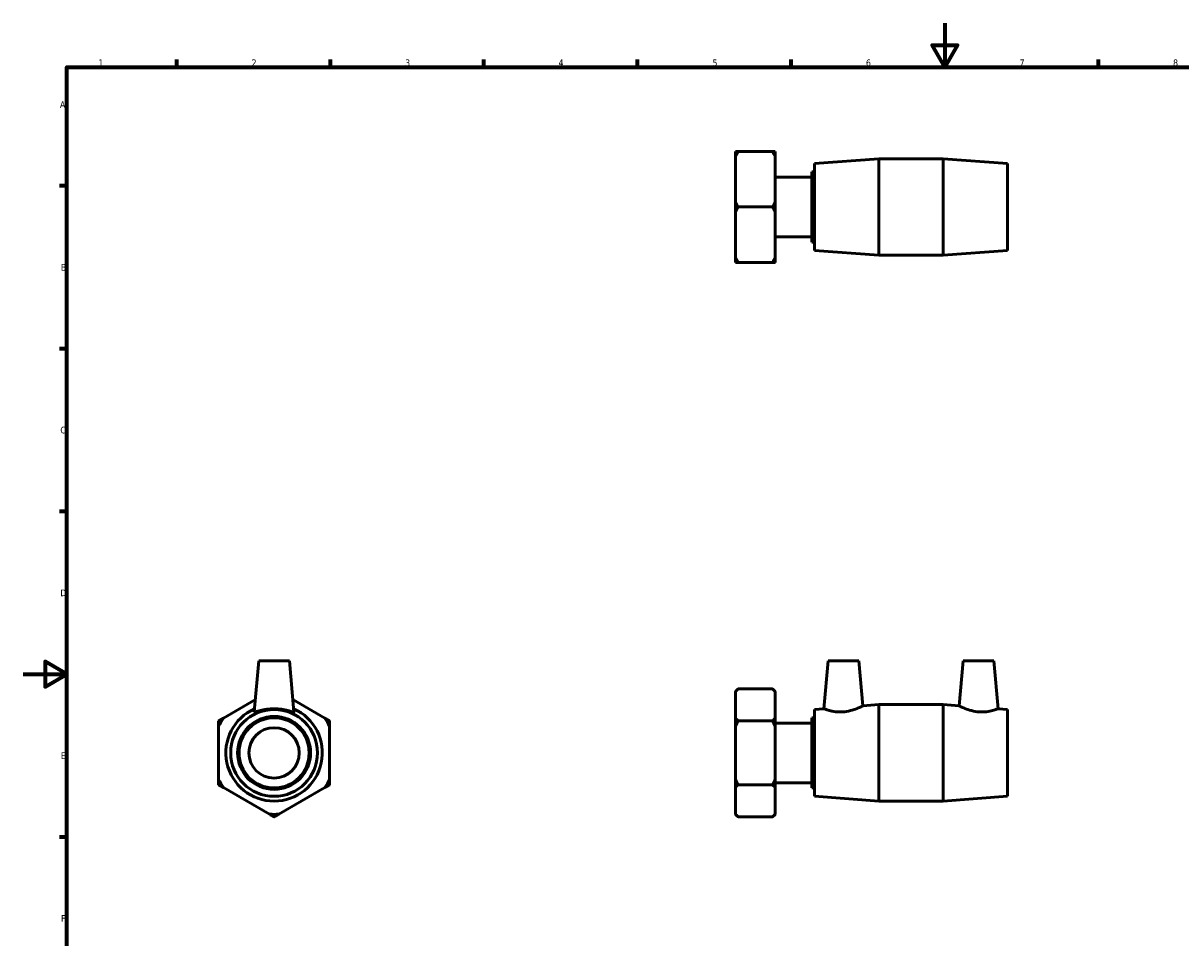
# Model space of a CAD drawing. Header units: millimetres. Extents: x 0 to 900, y -235 to 626.
# Tile 2 of 3: x 0 to 528, y 177 to 594. Entities that reach past the tile are written whole.
import ezdxf

# ---------------------------------------------------------------- set-up
doc = ezdxf.new("R2010")
doc.units = ezdxf.units.MM
doc.layers.add('Border (ANSI)', color=7, linetype='Continuous', lineweight=70)
doc.layers.add('Visible (ANSI)', color=7, linetype='Continuous', lineweight=50)
doc.styles.add('Note Text (ANSI)', font='tahoma.ttf')

# ---------------------------------------------------------------- blocks, each defined once
blk = doc.blocks.new('Borders Default Border')
at = {"layer": 'Border (ANSI)'}
for p, q in [((70.08, 574), (70.08, 577.45)), ((140.17, 574), (140.17, 577.45)), ((210.25, 574), (210.25, 577.45)), ((280.33, 574), (280.33, 577.45)), ((350.42, 574), (350.42, 577.45)), ((490.58, 574), (490.58, 577.45)), ((20, 519.75), (16.55, 519.75)), ((20, 445.5), (16.55, 445.5)), ((20, 371.25), (16.55, 371.25)), ((20, 222.75), (16.55, 222.75))]:
    blk.add_line(p, q, dxfattribs=at)
at = {"layer": 'Border (ANSI)', "flags": 128}
for points in [[(420.5, 594), (420.5, 574), (414.73, 584), (426.27, 584), (420.5, 574)], [(20, 20), (20, 574), (821, 574), (821, 20), (20, 20)], [(0, 297), (20, 297), (10, 302.77), (10, 291.23), (20, 297)]]:
    blk.add_lwpolyline(points, dxfattribs=at)
at = {"layer": 'Border (ANSI)', "char_height": 3.05, "attachment_point": 7, "style": 'Note Text (ANSI)'}
for s, insert in [('1', (34.35, 574.4)), ('2', (104.2, 574.4)), ('3', (174.26, 574.34)), ('4', (244.23, 574.4)), ('5', (314.48, 574.34)), ('6', (384.49, 574.34)), ('7', (454.6, 574.4)), ('8', (524.63, 574.33)), ('A', (16.78, 555.35)), ('B', (17.15, 481.1)), ('C', (16.95, 406.8)), ('D', (16.96, 332.6)), ('E', (17.21, 258.35)), ('F', (17.29, 184.1))]:
    blk.add_mtext(s, dxfattribs=dict(at, insert=insert))

msp = doc.modelspace()

# ---------------------------------------------------------------- linework, layer by layer
at = {"layer": 'Visible (ANSI)'}
for p, q in [((325.059, 533.279), (325.059, 535.448)), ((326.227, 535.448), (341.89, 535.448)), ((343.059, 535.448), (343.059, 533.279)), ((325.059, 512.318), (325.059, 533.279)), ((343.059, 533.279), (343.059, 512.318)), ((361.059, 529.948), (390.392, 532.148)), ((361.059, 490.348), (361.059, 529.948)), ((390.392, 488.148), (390.392, 532.148)), ((390.392, 532.148), (419.725, 532.148)), ((419.725, 488.148), (419.725, 532.148)), ((449.059, 529.948), (419.725, 532.148)), ((449.059, 490.348), (449.059, 529.948)), ((343.059, 523.782), (359.871, 523.782)), ((359.871, 494.148), (359.871, 526.148)), ((359.871, 526.148), (361.059, 526.148)), ((325.059, 507.979), (325.059, 512.318)), ((325.059, 487.018), (325.059, 507.979)), ((341.89, 510.148), (326.227, 510.148)), ((343.059, 512.318), (343.059, 507.979)), ((343.059, 507.979), (343.059, 487.018)), ((343.059, 496.515), (359.871, 496.515)), ((359.871, 494.148), (361.059, 494.148)), ((325.059, 484.848), (325.059, 487.018)), ((343.059, 487.018), (343.059, 484.848)), ((361.059, 490.348), (390.392, 488.148)), ((390.392, 488.148), (419.725, 488.148)), ((449.059, 490.348), (419.725, 488.148)), ((341.89, 484.848), (326.227, 484.848)), ((107.493, 303.135), (105.456, 279.858)), ((121.493, 303.135), (107.493, 303.135)), ((121.493, 303.135), (123.529, 279.858)), ((367.259, 303.135), (365.345, 281.256)), ((367.259, 303.135), (381.259, 303.135)), ((381.259, 303.135), (383.057, 282.584)), ((428.859, 303.135), (427.061, 282.584)), ((442.859, 303.135), (428.859, 303.135)), ((442.859, 303.135), (444.773, 281.256)), ((105.942, 285.412), (91.362, 276.994)), ((137.623, 276.994), (123.043, 285.412)), ((325.059, 289.18), (326.227, 290.349)), ((325.059, 289.096), (325.059, 289.18)), ((325.059, 276.994), (325.059, 289.096)), ((341.89, 290.349), (326.227, 290.349)), ((343.059, 289.18), (341.89, 290.349)), ((343.059, 289.18), (343.059, 289.096)), ((343.059, 289.096), (343.059, 276.994)), ((361.059, 280.935), (365.345, 281.256)), ((361.059, 241.335), (361.059, 280.935)), ((383.057, 282.584), (390.392, 283.135)), ((390.392, 239.135), (390.392, 283.135)), ((390.392, 283.135), (419.725, 283.135)), ((419.725, 239.135), (419.725, 283.135)), ((427.061, 282.584), (419.725, 283.135)), ((449.059, 280.935), (444.773, 281.256)), ((449.059, 241.335), (449.059, 280.935)), ((325.059, 273.236), (325.059, 276.994)), ((326.227, 275.742), (341.89, 275.742)), ((343.059, 276.994), (343.059, 273.236)), ((343.059, 274.768), (359.871, 274.768)), ((359.871, 245.135), (359.871, 277.135)), ((359.871, 277.135), (361.059, 277.135)), ((89.193, 273.236), (89.193, 249.033)), ((139.793, 249.033), (139.793, 273.236)), ((325.059, 249.033), (325.059, 273.236)), ((343.059, 273.236), (343.059, 249.033)), ((325.059, 245.275), (325.059, 249.033)), ((343.059, 249.033), (343.059, 245.275)), ((91.362, 245.275), (112.323, 233.173)), ((116.662, 233.173), (137.623, 245.275)), ((325.059, 233.173), (325.059, 245.275)), ((326.227, 246.528), (341.89, 246.528)), ((343.059, 247.501), (359.871, 247.501)), ((343.059, 245.275), (343.059, 233.173)), ((359.871, 245.135), (361.059, 245.135)), ((361.059, 241.335), (390.392, 239.135)), ((390.392, 239.135), (419.725, 239.135)), ((449.059, 241.335), (419.725, 239.135)), ((325.059, 233.089), (325.059, 233.173)), ((325.059, 233.089), (326.227, 231.921)), ((343.059, 233.089), (341.89, 231.921)), ((343.059, 233.173), (343.059, 233.089)), ((341.89, 231.921), (326.227, 231.921))]:
    msp.add_line(p, q, dxfattribs=at)
for radius in [19.8, 16.64, 16, 11.5]:
    msp.add_circle((114.493, 261.135), radius, dxfattribs=at)
for radius, start, end in [(22, 113.90503, 66.09497), (28.045, 145.56321, 154.43679), (28.045, 25.56321, 34.43679), (28.045, 205.56321, 214.43679), (28.045, 325.56321, 334.43679), (28.045, 265.56321, 274.43679)]:
    msp.add_arc((114.493, 261.135), radius, start, end, dxfattribs=at)
for points in [[(326.227, 535.448), (325.588, 535.448), (325.059, 535.448)], [(325.059, 533.279), (325.588, 534.342), (326.227, 535.448)], [(343.059, 535.448), (342.529, 535.448), (341.89, 535.448)], [(341.89, 535.448), (342.529, 534.342), (343.059, 533.279)], [(326.227, 510.148), (325.588, 511.255), (325.059, 512.318)], [(325.059, 507.979), (325.588, 509.041), (326.227, 510.148)], [(343.059, 512.318), (342.529, 511.255), (341.89, 510.148)], [(341.89, 510.148), (342.529, 509.041), (343.059, 507.979)], [(326.227, 484.848), (325.588, 485.955), (325.059, 487.018)], [(343.059, 487.018), (342.529, 485.955), (341.89, 484.848)], [(325.059, 484.848), (325.588, 484.848), (326.227, 484.848)], [(341.89, 484.848), (342.529, 484.848), (343.059, 484.848)], [(325.059, 289.096), (325.588, 289.709), (326.227, 290.349)], [(341.89, 290.349), (342.529, 289.709), (343.059, 289.096)], [(91.362, 276.994), (90.3, 276.381), (89.193, 275.742)], [(89.193, 275.742), (89.193, 274.463), (89.193, 273.236)], [(139.793, 275.742), (138.686, 276.381), (137.623, 276.994)], [(139.793, 273.236), (139.793, 274.463), (139.793, 275.742)], [(326.227, 275.742), (325.588, 276.381), (325.059, 276.994)], [(325.059, 273.236), (325.588, 274.463), (326.227, 275.742)], [(343.059, 276.994), (342.529, 276.381), (341.89, 275.742)], [(341.89, 275.742), (342.529, 274.463), (343.059, 273.236)], [(89.193, 249.033), (89.193, 247.806), (89.193, 246.528)], [(139.793, 246.528), (139.793, 247.806), (139.793, 249.033)], [(326.227, 246.528), (325.588, 247.806), (325.059, 249.033)], [(343.059, 249.033), (342.529, 247.806), (341.89, 246.528)], [(89.193, 246.528), (90.3, 245.888), (91.362, 245.275)], [(137.623, 245.275), (138.686, 245.888), (139.793, 246.528)], [(325.059, 245.275), (325.588, 245.888), (326.227, 246.528)], [(341.89, 246.528), (342.529, 245.888), (343.059, 245.275)], [(112.323, 233.173), (113.386, 232.56), (114.493, 231.921)], [(114.493, 231.921), (115.6, 232.56), (116.662, 233.173)], [(326.227, 231.921), (325.588, 232.56), (325.059, 233.173)], [(343.059, 233.173), (342.529, 232.56), (341.89, 231.921)]]:
    msp.add_rational_spline(points, [1, 1.00095849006, 1], degree=2, dxfattribs=at)
for points, knots in [([(123.529, 279.858), (123.53, 279.848), (123.529, 279.839), (123.489, 279.757), (123.226, 279.791), (122.26, 280.043), (121.556, 280.251), (119.969, 280.648), (118.971, 280.865), (116.79, 281.171), (115.606, 281.256), (113.38, 281.256), (112.195, 281.171), (110.014, 280.865), (109.017, 280.648), (107.429, 280.251), (106.726, 280.043), (105.759, 279.791), (105.497, 279.757), (105.461, 279.831)], [2.7834011, 2.7834011, 2.7834011, 2.7834011, 2.8181545, 2.8181545, 3.1499621, 3.1499621, 3.4817698, 3.4817698, 3.815765, 3.815765, 4.1497601, 4.1497601, 4.4837553, 4.4837553, 4.8177504, 4.8177504, 5.1495581, 5.1495581, 5.4813658, 5.4813658, 5.4813658, 5.4813658]), ([(373.911, 279.831), (372.808, 279.757), (371.643, 279.791), (369.526, 280.043), (368.573, 280.251), (367.074, 280.648), (366.423, 280.865), (365.559, 281.171), (365.345, 281.256), (365.345, 281.256)], [0, 0, 0, 0, 0.3318077, 0.3318077, 0.6636154, 0.6636154, 0.9976105, 0.9976105, 1.3316057, 1.3316057, 1.3316057, 1.3316057]), ([(383.057, 282.584), (383.057, 282.584), (382.824, 282.464), (381.903, 282.025), (381.216, 281.709), (379.625, 281.075), (378.604, 280.711), (376.341, 280.125), (375.097, 279.911), (373.911, 279.831)], [4.0722885, 4.0722885, 4.0722885, 4.0722885, 4.4199379, 4.4199379, 4.7675872, 4.7675872, 5.1244765, 5.1244765, 5.4813658, 5.4813658, 5.4813658, 5.4813658]), ([(436.207, 279.831), (435.02, 279.911), (433.777, 280.125), (431.514, 280.711), (430.492, 281.075), (428.902, 281.709), (428.214, 282.025), (427.293, 282.464), (427.061, 282.584), (427.061, 282.584)], [0, 0, 0, 0, 0.3568893, 0.3568893, 0.7137785, 0.7137785, 1.0614279, 1.0614279, 1.4090772, 1.4090772, 1.4090772, 1.4090772]), ([(444.773, 281.256), (444.773, 281.256), (444.559, 281.171), (443.694, 280.865), (443.044, 280.648), (441.544, 280.251), (440.591, 280.043), (438.474, 279.791), (437.31, 279.757), (436.207, 279.831)], [4.1497601, 4.1497601, 4.1497601, 4.1497601, 4.4837553, 4.4837553, 4.8177504, 4.8177504, 5.1495581, 5.1495581, 5.4813658, 5.4813658, 5.4813658, 5.4813658])]:
    msp.add_open_spline(points, degree=3, knots=knots, dxfattribs=at)
msp.add_open_spline([(105.461, 279.831), (105.457, 279.839), (105.456, 279.848), (105.457, 279.858)], degree=3, dxfattribs=at)

# ---------------------------------------------------------------- block references
msp.add_blockref('Borders Default Border', (0, 0))

doc.saveas('drawing.dxf')
